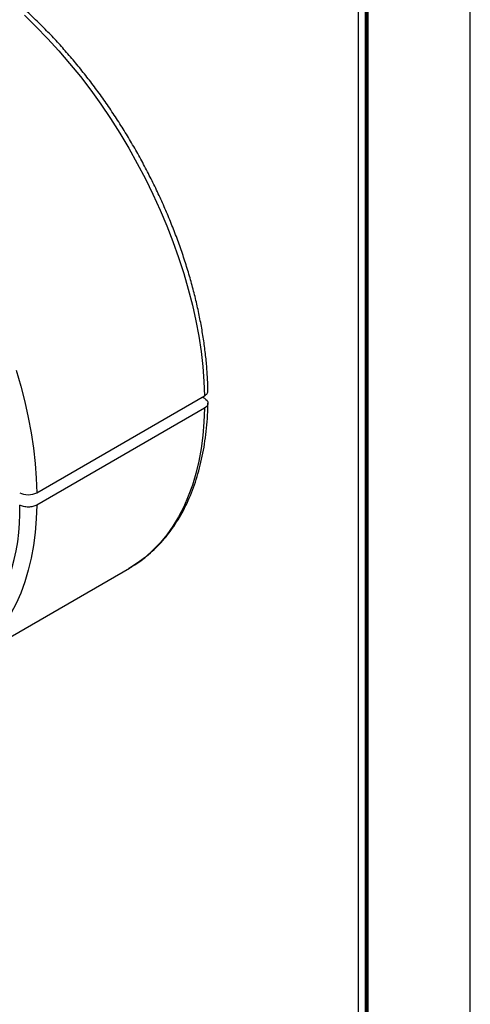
# Model space of a CAD drawing. Header units: millimetres. Extents: x 0 to 314, y 0 to 222.
# Tile 7 of 8: x 284 to 314, y 124 to 189. Entities that reach past the tile are written whole.
import ezdxf
from ezdxf.enums import TextEntityAlignment as Align

# ---------------------------------------------------------------- set-up
doc = ezdxf.new("R2010")
doc.units = ezdxf.units.MM
doc.layers.add('L1', color=7, linetype='CONTINUOUS')
doc.layers.add('OUTLINE', color=7, linetype='CONTINUOUS')

# ---------------------------------------------------------------- blocks, each defined once
blk = doc.blocks.new('표제란')
at = {"layer": 'L1', "color": 0}
blk.add_line((297, 0), (297, 210), dxfattribs=at)
at = {"layer": 'L1', "const_width": 0.25}
blk.add_lwpolyline([(290.5, 6.5), (290.5, 203.5), (10, 203.5), (10, 6.5)], close=True, dxfattribs=at)
at = {"layer": 'L1'}
blk.add_lwpolyline([(290, 7), (290, 203), (10.5, 203), (10.5, 7)], close=True, dxfattribs=at)
for tag, p in [('필렛', (179.25, 10.9)), ('모따기', (179.25, 8.3))]:
    blk.add_attdef(tag, text='', height=1.15, dxfattribs=at).set_placement(p, align=Align.MIDDLE_LEFT)
at = {"layer": 'OUTLINE', "ltscale": 0.5}
for tag, p, height in [('도번', (251.181, 15.642), 2.5), ('SCALE', (253.781, 9.553), 1.2), ('DATE', (277.02, 9.511), 1.2)]:
    blk.add_attdef(tag, p, '', height=height, dxfattribs=at)

msp = doc.modelspace()

# ---------------------------------------------------------------- linework, layer by layer
at = {"layer": 'OUTLINE'}
for p, q in [((285.1659, 158.0282), (296.2675, 164.437)), ((296.126, 164.3553), (296.2674, 164.2737)), ((296.2675, 163.6205), (285.1659, 157.2117)), ((280.2601, 146.6654), (291.2996, 153.0384))]:
    msp.add_line(p, q, dxfattribs=at)
at = {"layer": 'OUTLINE', "flags": 128}
for points in [[(284.3426, 189.6249), (285.1145, 188.8783), (285.873, 188.097), (286.6163, 187.2828), (287.3428, 186.4376), (288.0508, 185.5633), (288.7385, 184.662), (289.4046, 183.7357), (290.0473, 182.7865), (290.6653, 181.8167), (291.2571, 180.8285), (291.8213, 179.8241), (292.3566, 178.8059), (292.8619, 177.7762), (293.336, 176.7374), (293.7776, 175.6919), (294.1859, 174.6421), (294.5599, 173.5904), (294.8988, 172.5392), (295.2017, 171.491), (295.4679, 170.4481), (295.6969, 169.4131), (295.8881, 168.3882), (296.0411, 167.3758), (296.1554, 166.3783), (296.231, 165.398), (296.2675, 164.437)], [(283.7972, 166.1304), (284.1001, 165.0822), (284.3663, 164.0393), (284.5953, 163.0043), (284.7865, 161.9794), (284.9395, 160.967), (285.0539, 159.9695), (285.1294, 158.9892), (285.1659, 158.0282)], [(296.2675, 163.6205), (296.231, 162.7017), (296.1554, 161.8086), (296.0411, 160.9431), (295.8881, 160.1074), (295.6969, 159.3032), (295.4679, 158.5326), (295.2017, 157.7971), (294.8988, 157.0986), (294.5599, 156.4387), (294.1859, 155.8188), (293.7776, 155.2404), (293.336, 154.7048), (292.8619, 154.2133), (292.3566, 153.767), (291.8213, 153.3669), (291.2996, 153.0384)], [(285.1659, 157.2117), (285.1294, 156.2929), (285.0539, 155.3998), (284.9395, 154.5343), (284.7865, 153.6986), (284.5953, 152.8944), (284.3663, 152.1238), (284.1001, 151.3883), (283.7972, 150.6898), (283.4584, 150.0298), (283.0844, 149.41), (282.676, 148.8316), (282.2344, 148.296), (281.7604, 147.8045), (281.2551, 147.3582), (280.7197, 146.9581), (280.2664, 146.6695)]]:
    msp.add_lwpolyline(points, dxfattribs=at)
at = {"layer": 'OUTLINE'}
msp.add_arc((271.3328, 156.6595), 12.7136, 318.797724, 2.48964, dxfattribs=at)
for points, knots in [([(296.5018, 164.7642), (296.4979, 164.9249), (296.4868, 165.39), (296.4409, 166.1728), (296.3527, 167.116), (296.2289, 168.0728), (296.0703, 169.0409), (295.8772, 170.0185), (295.6501, 171.0035), (295.3896, 171.9939), (295.0961, 172.9878), (294.7705, 173.9832), (294.4133, 174.9782), (294.0253, 175.9706), (293.6074, 176.9585), (293.1604, 177.94), (292.6852, 178.9131), (292.1829, 179.8757), (291.6543, 180.8261), (291.1007, 181.7622), (290.5231, 182.6821), (289.9227, 183.5841), (289.3006, 184.4662), (288.6581, 185.3268), (287.9966, 186.164), (287.3172, 186.9761), (286.6214, 187.7615), (285.9105, 188.5186), (285.1858, 189.2458), (284.4489, 189.9416), (283.701, 190.6046), (282.9437, 191.2333), (282.1785, 191.8265), (281.4067, 192.3829), (280.6299, 192.9011), (279.8497, 193.3802), (279.0674, 193.819), (278.2847, 194.2164), (277.5031, 194.5714), (276.7243, 194.8833), (275.9499, 195.1511), (275.1816, 195.3741), (274.421, 195.5517), (273.67, 195.6834), (272.9303, 195.7688), (272.2038, 195.8077), (271.4921, 195.8001), (270.7971, 195.7461), (270.1204, 195.646), (269.4637, 195.5002), (268.8279, 195.31), (268.2159, 195.0733), (267.7091, 194.8402), (267.4167, 194.669), (267.3113, 194.6073)], [0, 0, 0, 0, 0.0103869, 0.0300572, 0.0497222, 0.0693812, 0.0890334, 0.1086784, 0.1283163, 0.1479472, 0.1675715, 0.1871898, 0.2068025, 0.2264105, 0.2460144, 0.2656149, 0.2852128, 0.304809, 0.3244042, 0.3439991, 0.3635946, 0.3831912, 0.4027897, 0.422391, 0.4419958, 0.461605, 0.4812193, 0.5008395, 0.5204663, 0.5401004, 0.5597423, 0.5793924, 0.5990512, 0.6187187, 0.6383945, 0.6580782, 0.6777685, 0.6974635, 0.7171604, 0.7368543, 0.7565399, 0.7762107, 0.7958586, 0.8154746, 0.8350483, 0.8545695, 0.8740282, 0.8934163, 0.9127286, 0.931964, 0.9511262, 0.9702242, 0.9892721, 1, 1, 1, 1]), ([(296.2674, 164.2737), (296.4154, 164.1882), (296.5017, 164.0686), (296.5018, 163.8255), (296.4157, 163.706), (296.2675, 163.6205)], [0, 0, 0, 0, 0.5, 0.5, 1, 1, 1, 1]), ([(296.2675, 164.437), (296.2804, 164.4448), (296.3553, 164.4899), (296.4392, 164.5733), (296.499, 164.6809), (296.4931, 164.7409), (296.4904, 164.7684)], [0, 0, 0, 0, 0.088118, 0.5114516, 0.7762715, 1, 1, 1, 1]), ([(291.2709, 153.0288), (291.3527, 153.074), (291.6238, 153.2239), (292.0578, 153.5234), (292.572, 153.9248), (293.0572, 154.3694), (293.5144, 154.8531), (293.9422, 155.3761), (294.3399, 155.9374), (294.7066, 156.5359), (295.0414, 157.1706), (295.3435, 157.8403), (295.6121, 158.5435), (295.8465, 159.2787), (296.0462, 160.0443), (296.2106, 160.8386), (296.3397, 161.6596), (296.4324, 162.5059), (296.4842, 163.2701), (296.4969, 163.7562), (296.5018, 163.946)], [0, 0, 0, 0, 0.0248503, 0.082367, 0.139892, 0.1974861, 0.2552065, 0.3130988, 0.3711951, 0.4295119, 0.4880511, 0.5468022, 0.6057448, 0.6648525, 0.724096, 0.783446, 0.842875, 0.9023589, 0.9618771, 1, 1, 1, 1]), ([(284.0344, 158.0283), (284.1825, 157.9428), (284.3896, 157.893), (284.8107, 157.893), (285.0177, 157.9427), (285.1659, 158.0282)], [0, 0, 0, 0, 0.5, 0.5, 1, 1, 1, 1]), ([(285.1659, 157.2117), (285.0919, 157.169), (285.0038, 157.1349), (284.8091, 157.0883), (284.7036, 157.0764), (284.4953, 157.0765), (284.3901, 157.0886), (284.1973, 157.1348), (284.1085, 157.169), (284.0344, 157.2118)], [0, 0, 0, 0, 0.25, 0.25, 0.5, 0.5, 0.75, 0.75, 1, 1, 1, 1])]:
    msp.add_open_spline(points, degree=3, knots=knots, dxfattribs=at)

# ---------------------------------------------------------------- block references
at = {"layer": 'OUTLINE', "xscale": 1.0568143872, "yscale": 1.0568143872, "zscale": 1.0568143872}
msp.add_blockref('표제란', (0, 0), dxfattribs=at)

doc.saveas('drawing.dxf')
